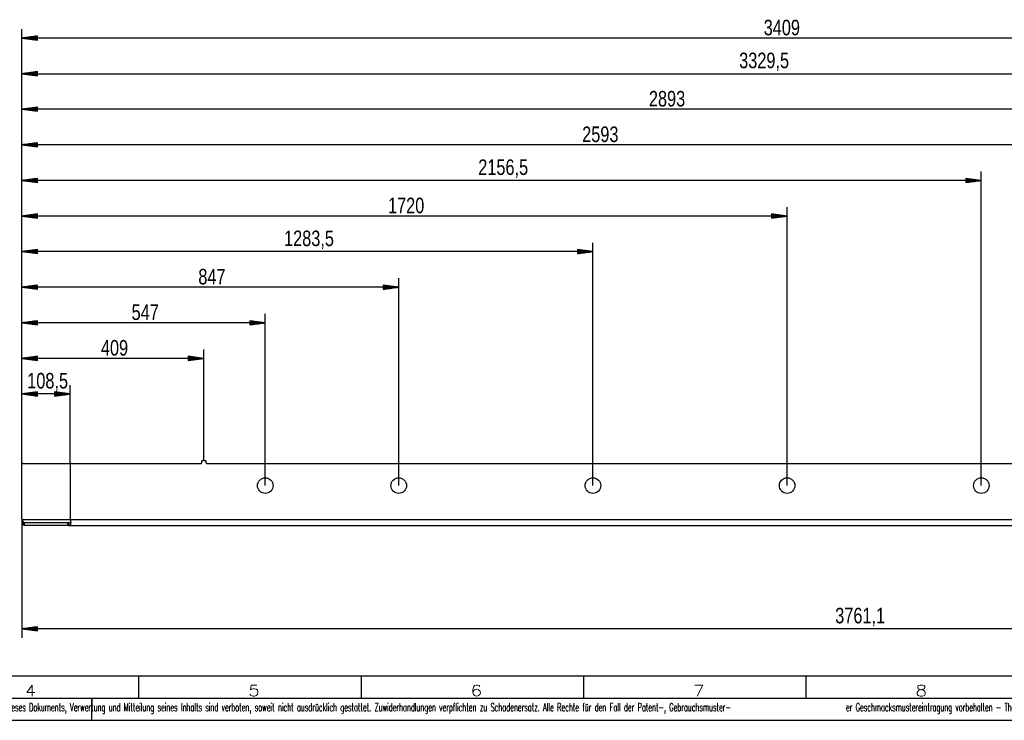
# Model space of a CAD drawing. Header units: millimetres. Extents: x -4 to 841, y -4 to 594.
# Tile 2 of 13: x 194 to 415, y 0 to 158. Entities that reach past the tile are written whole.
import ezdxf

# ---------------------------------------------------------------- set-up
doc = ezdxf.new("R2010")
doc.units = ezdxf.units.MM
doc.layers.add('1', color=7, linetype='Continuous')
doc.styles.add('SEACAD_Arial', font='arial.ttf', dxfattribs={"width": 0.75})
doc.styles.add('SEACAD_simplex_shx', font='simplex.shx', dxfattribs={"width": 0.587})

msp = doc.modelspace()

# ---------------------------------------------------------------- linework, layer by layer
at = {"layer": '1', "color": 7, "linetype": 'Continuous'}
for p, q in [((194.27, 57.57), (194.27, 155.37)), ((197.77, 153.83), (194.27, 153.37)), ((535.17, 153.37), (194.27, 153.37)), ((194.27, 153.37), (197.77, 152.91)), ((197.77, 153.37), (194.27, 153.37)), ((197.77, 153.37), (194.27, 153.37)), ((197.77, 153.42), (194.65, 153.42)), ((197.77, 153.32), (194.65, 153.32)), ((197.77, 153.47), (195.04, 153.47)), ((197.77, 153.27), (195.04, 153.27)), ((197.77, 153.52), (195.42, 153.52)), ((197.77, 153.21), (195.42, 153.21)), ((197.77, 153.57), (195.81, 153.57)), ((197.77, 153.16), (195.81, 153.16)), ((197.77, 153.62), (196.2, 153.62)), ((197.77, 153.11), (196.2, 153.11)), ((197.77, 153.67), (196.58, 153.67)), ((197.77, 153.06), (196.58, 153.06)), ((197.77, 153.72), (196.97, 153.72)), ((197.77, 153.01), (196.97, 153.01)), ((197.77, 153.77), (197.35, 153.77)), ((197.77, 152.96), (197.35, 152.96)), ((197.77, 153.82), (197.74, 153.82)), ((197.77, 153.82), (197.74, 153.82)), ((197.77, 152.91), (197.74, 152.91)), ((197.77, 152.91), (197.74, 152.91)), ((197.77, 152.91), (197.77, 153.83)), ((194.27, 57.57), (194.27, 147.37)), ((197.77, 145.83), (194.27, 145.37)), ((194.27, 145.37), (527.22, 145.37)), ((194.27, 145.37), (197.77, 144.91)), ((197.77, 145.37), (194.27, 145.37)), ((197.77, 145.37), (194.27, 145.37)), ((197.77, 145.42), (194.65, 145.42)), ((197.77, 145.32), (194.65, 145.32)), ((197.77, 145.47), (195.04, 145.47)), ((197.77, 145.27), (195.04, 145.27)), ((197.77, 145.52), (195.42, 145.52)), ((197.77, 145.21), (195.42, 145.21)), ((197.77, 145.57), (195.81, 145.57)), ((197.77, 145.16), (195.81, 145.16)), ((197.77, 145.62), (196.2, 145.62)), ((197.77, 145.11), (196.2, 145.11)), ((197.77, 145.67), (196.58, 145.67)), ((197.77, 145.06), (196.58, 145.06)), ((197.77, 145.72), (196.97, 145.72)), ((197.77, 145.01), (196.97, 145.01)), ((197.77, 145.77), (197.35, 145.77)), ((197.77, 144.96), (197.35, 144.96)), ((197.77, 145.82), (197.74, 145.82)), ((197.77, 145.82), (197.74, 145.82)), ((197.77, 144.91), (197.74, 144.91)), ((197.77, 144.91), (197.74, 144.91)), ((197.77, 144.91), (197.77, 145.83)), ((194.27, 57.57), (194.27, 139.37)), ((197.77, 137.83), (194.27, 137.37)), ((483.57, 137.37), (194.27, 137.37)), ((194.27, 137.37), (197.77, 136.91)), ((197.77, 137.37), (194.27, 137.37)), ((197.77, 137.37), (194.27, 137.37)), ((197.77, 137.42), (194.65, 137.42)), ((197.77, 137.32), (194.65, 137.32)), ((197.77, 137.47), (195.04, 137.47)), ((197.77, 137.27), (195.04, 137.27)), ((197.77, 137.52), (195.42, 137.52)), ((197.77, 137.57), (195.81, 137.57)), ((197.77, 137.62), (196.2, 137.62)), ((197.77, 137.67), (196.58, 137.67)), ((197.77, 137.72), (196.97, 137.72)), ((197.77, 137.77), (197.35, 137.77)), ((197.77, 137.82), (197.74, 137.82)), ((197.77, 137.82), (197.74, 137.82)), ((197.77, 136.91), (197.77, 137.83)), ((197.77, 137.21), (195.42, 137.21)), ((197.77, 137.16), (195.81, 137.16)), ((197.77, 137.11), (196.2, 137.11)), ((197.77, 137.06), (196.58, 137.06)), ((197.77, 137.01), (196.97, 137.01)), ((197.77, 136.96), (197.35, 136.96)), ((197.77, 136.91), (197.74, 136.91)), ((197.77, 136.91), (197.74, 136.91)), ((194.27, 57.57), (194.27, 131.37)), ((197.77, 129.83), (194.27, 129.37)), ((453.57, 129.37), (194.27, 129.37)), ((194.27, 129.37), (197.77, 128.91)), ((197.77, 129.37), (194.27, 129.37)), ((197.77, 129.37), (194.27, 129.37)), ((197.77, 129.42), (194.65, 129.42)), ((197.77, 129.32), (194.65, 129.32)), ((197.77, 129.47), (195.04, 129.47)), ((197.77, 129.27), (195.04, 129.27)), ((197.77, 129.52), (195.42, 129.52)), ((197.77, 129.21), (195.42, 129.21)), ((197.77, 129.57), (195.81, 129.57)), ((197.77, 129.16), (195.81, 129.16)), ((197.77, 129.62), (196.2, 129.62)), ((197.77, 129.11), (196.2, 129.11)), ((197.77, 129.67), (196.58, 129.67)), ((197.77, 129.06), (196.58, 129.06)), ((197.77, 129.72), (196.97, 129.72)), ((197.77, 129.01), (196.97, 129.01)), ((197.77, 129.77), (197.35, 129.77)), ((197.77, 128.96), (197.35, 128.96)), ((197.77, 129.82), (197.74, 129.82)), ((197.77, 129.82), (197.74, 129.82)), ((197.77, 128.91), (197.74, 128.91)), ((197.77, 128.91), (197.74, 128.91)), ((197.77, 128.91), (197.77, 129.83)), ((194.27, 57.57), (194.27, 123.37)), ((197.77, 121.83), (194.27, 121.37)), ((197.77, 121.77), (197.35, 121.77)), ((197.77, 121.82), (197.74, 121.82)), ((197.77, 121.82), (197.74, 121.82)), ((197.77, 120.91), (197.77, 121.83)), ((409.92, 121.37), (406.42, 121.83)), ((406.42, 121.83), (406.42, 120.91)), ((406.42, 121.82), (406.44, 121.82)), ((406.42, 121.82), (406.44, 121.82)), ((406.42, 121.77), (406.83, 121.77)), ((409.92, 52.77), (409.92, 123.37)), ((409.92, 121.37), (194.27, 121.37)), ((194.27, 121.37), (197.77, 120.91)), ((197.77, 121.37), (194.27, 121.37)), ((197.77, 121.37), (194.27, 121.37)), ((197.77, 121.42), (194.65, 121.42)), ((197.77, 121.32), (194.65, 121.32)), ((197.77, 121.47), (195.04, 121.47)), ((197.77, 121.27), (195.04, 121.27)), ((197.77, 121.52), (195.42, 121.52)), ((197.77, 121.21), (195.42, 121.21)), ((197.77, 121.57), (195.81, 121.57)), ((197.77, 121.16), (195.81, 121.16)), ((197.77, 121.62), (196.2, 121.62)), ((197.77, 121.11), (196.2, 121.11)), ((197.77, 121.67), (196.58, 121.67)), ((197.77, 121.06), (196.58, 121.06)), ((197.77, 121.72), (196.97, 121.72)), ((197.77, 121.01), (196.97, 121.01)), ((197.77, 120.96), (197.35, 120.96)), ((197.77, 120.91), (197.74, 120.91)), ((197.77, 120.91), (197.74, 120.91)), ((406.42, 121.72), (407.22, 121.72)), ((406.42, 121.67), (407.6, 121.67)), ((406.42, 121.62), (407.99, 121.62)), ((406.42, 121.57), (408.37, 121.57)), ((406.42, 121.52), (408.76, 121.52)), ((406.42, 121.47), (409.15, 121.47)), ((406.42, 121.42), (409.53, 121.42)), ((406.42, 120.91), (409.92, 121.37)), ((406.42, 121.37), (409.92, 121.37)), ((406.42, 121.37), (409.92, 121.37)), ((406.42, 121.32), (409.53, 121.32)), ((406.42, 121.27), (409.15, 121.27)), ((406.42, 121.21), (408.76, 121.21)), ((406.42, 121.16), (408.37, 121.16)), ((406.42, 121.11), (407.99, 121.11)), ((406.42, 121.06), (407.6, 121.06)), ((406.42, 121.01), (407.22, 121.01)), ((406.42, 120.96), (406.83, 120.96)), ((406.42, 120.91), (406.44, 120.91)), ((406.42, 120.91), (406.44, 120.91)), ((194.27, 57.57), (194.27, 115.37)), ((366.27, 52.77), (366.27, 115.37)), ((197.77, 113.83), (194.27, 113.37)), ((366.27, 113.37), (194.27, 113.37)), ((194.27, 113.37), (197.77, 112.91)), ((197.77, 113.37), (194.27, 113.37)), ((197.77, 113.37), (194.27, 113.37)), ((197.77, 113.42), (194.65, 113.42)), ((197.77, 113.32), (194.65, 113.32)), ((197.77, 113.47), (195.04, 113.47)), ((197.77, 113.27), (195.04, 113.27)), ((197.77, 113.52), (195.42, 113.52)), ((197.77, 113.21), (195.42, 113.21)), ((197.77, 113.57), (195.81, 113.57)), ((197.77, 113.16), (195.81, 113.16)), ((197.77, 113.62), (196.2, 113.62)), ((197.77, 113.11), (196.2, 113.11)), ((197.77, 113.67), (196.58, 113.67)), ((197.77, 113.06), (196.58, 113.06)), ((197.77, 113.72), (196.97, 113.72)), ((197.77, 113.01), (196.97, 113.01)), ((197.77, 113.77), (197.35, 113.77)), ((197.77, 112.96), (197.35, 112.96)), ((197.77, 113.82), (197.74, 113.82)), ((197.77, 113.82), (197.74, 113.82)), ((197.77, 112.91), (197.74, 112.91)), ((197.77, 112.91), (197.74, 112.91)), ((197.77, 112.91), (197.77, 113.83)), ((366.27, 113.37), (362.77, 113.83)), ((362.77, 113.83), (362.77, 112.91)), ((362.77, 113.82), (362.79, 113.82)), ((362.77, 113.82), (362.79, 113.82)), ((362.77, 113.77), (363.18, 113.77)), ((362.77, 113.72), (363.57, 113.72)), ((362.77, 113.67), (363.95, 113.67)), ((362.77, 113.62), (364.34, 113.62)), ((362.77, 113.57), (364.72, 113.57)), ((362.77, 113.52), (365.11, 113.52)), ((362.77, 113.47), (365.5, 113.47)), ((362.77, 113.42), (365.88, 113.42)), ((362.77, 112.91), (366.27, 113.37)), ((362.77, 113.37), (366.27, 113.37)), ((362.77, 113.37), (366.27, 113.37)), ((362.77, 113.32), (365.88, 113.32)), ((362.77, 113.27), (365.5, 113.27)), ((362.77, 113.21), (365.11, 113.21)), ((362.77, 113.16), (364.72, 113.16)), ((362.77, 113.11), (364.34, 113.11)), ((362.77, 113.06), (363.95, 113.06)), ((362.77, 113.01), (363.57, 113.01)), ((362.77, 112.96), (363.18, 112.96)), ((362.77, 112.91), (362.79, 112.91)), ((362.77, 112.91), (362.79, 112.91)), ((194.27, 57.57), (194.27, 107.37)), ((322.62, 52.77), (322.62, 107.37)), ((197.77, 105.83), (194.27, 105.37)), ((322.62, 105.37), (194.27, 105.37)), ((194.27, 105.37), (197.77, 104.91)), ((197.77, 105.37), (194.27, 105.37)), ((197.77, 105.37), (194.27, 105.37)), ((197.77, 105.42), (194.65, 105.42)), ((197.77, 105.32), (194.65, 105.32)), ((197.77, 105.47), (195.04, 105.47)), ((197.77, 105.27), (195.04, 105.27)), ((197.77, 105.52), (195.42, 105.52)), ((197.77, 105.21), (195.42, 105.21)), ((197.77, 105.57), (195.81, 105.57)), ((197.77, 105.16), (195.81, 105.16)), ((197.77, 105.62), (196.2, 105.62)), ((197.77, 105.11), (196.2, 105.11)), ((197.77, 105.67), (196.58, 105.67)), ((197.77, 105.06), (196.58, 105.06)), ((197.77, 105.72), (196.97, 105.72)), ((197.77, 105.01), (196.97, 105.01)), ((197.77, 105.77), (197.35, 105.77)), ((197.77, 104.96), (197.35, 104.96)), ((197.77, 105.82), (197.74, 105.82)), ((197.77, 105.82), (197.74, 105.82)), ((197.77, 104.91), (197.74, 104.91)), ((197.77, 104.91), (197.74, 104.91)), ((197.77, 104.91), (197.77, 105.83)), ((322.62, 105.37), (319.12, 105.83)), ((319.12, 105.83), (319.12, 104.91)), ((319.12, 105.82), (319.14, 105.82)), ((319.12, 105.82), (319.14, 105.82)), ((319.12, 105.77), (319.53, 105.77)), ((319.12, 105.72), (319.92, 105.72)), ((319.12, 105.67), (320.3, 105.67)), ((319.12, 105.62), (320.69, 105.62)), ((319.12, 105.57), (321.07, 105.57)), ((319.12, 105.52), (321.46, 105.52)), ((319.12, 105.47), (321.85, 105.47)), ((319.12, 105.42), (322.23, 105.42)), ((319.12, 104.91), (322.62, 105.37)), ((319.12, 105.37), (322.62, 105.37)), ((319.12, 105.37), (322.62, 105.37)), ((319.12, 105.32), (322.23, 105.32)), ((319.12, 105.27), (321.85, 105.27)), ((319.12, 105.21), (321.46, 105.21)), ((319.12, 105.16), (321.07, 105.16)), ((319.12, 105.11), (320.69, 105.11)), ((319.12, 105.06), (320.3, 105.06)), ((319.12, 105.01), (319.92, 105.01)), ((319.12, 104.96), (319.53, 104.96)), ((319.12, 104.91), (319.14, 104.91)), ((319.12, 104.91), (319.14, 104.91)), ((194.27, 57.57), (194.27, 99.37)), ((197.77, 97.83), (194.27, 97.37)), ((197.77, 97.42), (194.65, 97.42)), ((197.77, 97.47), (195.04, 97.47)), ((197.77, 97.52), (195.42, 97.52)), ((197.77, 97.57), (195.81, 97.57)), ((197.77, 97.62), (196.2, 97.62)), ((197.77, 97.67), (196.58, 97.67)), ((197.77, 97.72), (196.97, 97.72)), ((197.77, 97.77), (197.35, 97.77)), ((197.77, 97.82), (197.74, 97.82)), ((197.77, 97.82), (197.74, 97.82)), ((197.77, 96.91), (197.77, 97.83)), ((278.97, 97.37), (275.47, 97.83)), ((275.47, 97.83), (275.47, 96.91)), ((275.47, 97.82), (275.49, 97.82)), ((275.47, 97.82), (275.49, 97.82)), ((275.47, 97.77), (275.88, 97.77)), ((275.47, 97.72), (276.27, 97.72)), ((275.47, 97.67), (276.65, 97.67)), ((275.47, 97.62), (277.04, 97.62)), ((275.47, 97.57), (277.42, 97.57)), ((275.47, 97.52), (277.81, 97.52)), ((275.47, 97.47), (278.2, 97.47)), ((275.47, 97.42), (278.58, 97.42)), ((278.97, 52.77), (278.97, 99.37)), ((278.97, 97.37), (194.27, 97.37)), ((194.27, 97.37), (197.77, 96.91)), ((197.77, 97.37), (194.27, 97.37)), ((197.77, 97.37), (194.27, 97.37)), ((197.77, 97.32), (194.65, 97.32)), ((197.77, 97.27), (195.04, 97.27)), ((197.77, 97.21), (195.42, 97.21)), ((197.77, 97.16), (195.81, 97.16)), ((197.77, 97.11), (196.2, 97.11)), ((197.77, 97.06), (196.58, 97.06)), ((197.77, 97.01), (196.97, 97.01)), ((197.77, 96.96), (197.35, 96.96)), ((197.77, 96.91), (197.74, 96.91)), ((197.77, 96.91), (197.74, 96.91)), ((275.47, 96.91), (278.97, 97.37)), ((275.47, 97.37), (278.97, 97.37)), ((275.47, 97.37), (278.97, 97.37)), ((275.47, 97.32), (278.58, 97.32)), ((275.47, 97.27), (278.2, 97.27)), ((275.47, 97.21), (277.81, 97.21)), ((275.47, 97.16), (277.42, 97.16)), ((275.47, 97.11), (277.04, 97.11)), ((275.47, 97.06), (276.65, 97.06)), ((275.47, 97.01), (276.27, 97.01)), ((275.47, 96.96), (275.88, 96.96)), ((275.47, 96.91), (275.49, 96.91)), ((275.47, 96.91), (275.49, 96.91)), ((194.27, 57.57), (194.27, 91.37)), ((248.97, 52.77), (248.97, 91.37)), ((197.77, 89.83), (194.27, 89.37)), ((248.97, 89.37), (194.27, 89.37)), ((194.27, 89.37), (197.77, 88.91)), ((197.77, 89.37), (194.27, 89.37)), ((197.77, 89.37), (194.27, 89.37)), ((197.77, 89.42), (194.65, 89.42)), ((197.77, 89.32), (194.65, 89.32)), ((197.77, 89.47), (195.04, 89.47)), ((197.77, 89.27), (195.04, 89.27)), ((197.77, 89.52), (195.42, 89.52)), ((197.77, 89.21), (195.42, 89.21)), ((197.77, 89.57), (195.81, 89.57)), ((197.77, 89.16), (195.81, 89.16)), ((197.77, 89.62), (196.2, 89.62)), ((197.77, 89.11), (196.2, 89.11)), ((197.77, 89.67), (196.58, 89.67)), ((197.77, 89.06), (196.58, 89.06)), ((197.77, 89.72), (196.97, 89.72)), ((197.77, 89.01), (196.97, 89.01)), ((197.77, 89.77), (197.35, 89.77)), ((197.77, 88.96), (197.35, 88.96)), ((197.77, 89.82), (197.74, 89.82)), ((197.77, 89.82), (197.74, 89.82)), ((197.77, 88.91), (197.74, 88.91)), ((197.77, 88.91), (197.74, 88.91)), ((197.77, 88.91), (197.77, 89.83)), ((248.97, 89.37), (245.47, 89.83)), ((245.47, 89.83), (245.47, 88.91)), ((245.47, 89.82), (245.49, 89.82)), ((245.47, 89.82), (245.49, 89.82)), ((245.47, 89.77), (245.88, 89.77)), ((245.47, 89.72), (246.27, 89.72)), ((245.47, 89.67), (246.65, 89.67)), ((245.47, 89.62), (247.04, 89.62)), ((245.47, 89.57), (247.42, 89.57)), ((245.47, 89.52), (247.81, 89.52)), ((245.47, 89.47), (248.2, 89.47)), ((245.47, 89.42), (248.58, 89.42)), ((245.47, 88.91), (248.97, 89.37)), ((245.47, 89.37), (248.97, 89.37)), ((245.47, 89.37), (248.97, 89.37)), ((245.47, 89.32), (248.58, 89.32)), ((245.47, 89.27), (248.2, 89.27)), ((245.47, 89.21), (247.81, 89.21)), ((245.47, 89.16), (247.42, 89.16)), ((245.47, 89.11), (247.04, 89.11)), ((245.47, 89.06), (246.65, 89.06)), ((245.47, 89.01), (246.27, 89.01)), ((245.47, 88.96), (245.88, 88.96)), ((245.47, 88.91), (245.49, 88.91)), ((245.47, 88.91), (245.49, 88.91)), ((194.27, 57.57), (194.27, 83.37)), ((235.17, 58.37), (235.17, 83.37)), ((197.77, 81.83), (194.27, 81.37)), ((235.17, 81.37), (194.27, 81.37)), ((194.27, 81.37), (197.77, 80.91)), ((197.77, 81.37), (194.27, 81.37)), ((197.77, 81.37), (194.27, 81.37)), ((197.77, 81.42), (194.65, 81.42)), ((197.77, 81.32), (194.65, 81.32)), ((197.77, 81.47), (195.04, 81.47)), ((197.77, 81.27), (195.04, 81.27)), ((197.77, 81.52), (195.42, 81.52)), ((197.77, 81.21), (195.42, 81.21)), ((197.77, 81.57), (195.81, 81.57)), ((197.77, 81.16), (195.81, 81.16)), ((197.77, 81.62), (196.2, 81.62)), ((197.77, 81.11), (196.2, 81.11)), ((197.77, 81.67), (196.58, 81.67)), ((197.77, 81.06), (196.58, 81.06)), ((197.77, 81.72), (196.97, 81.72)), ((197.77, 81.01), (196.97, 81.01)), ((197.77, 81.77), (197.35, 81.77)), ((197.77, 80.96), (197.35, 80.96)), ((197.77, 81.82), (197.74, 81.82)), ((197.77, 81.82), (197.74, 81.82)), ((197.77, 80.91), (197.74, 80.91)), ((197.77, 80.91), (197.74, 80.91)), ((197.77, 80.91), (197.77, 81.83)), ((235.17, 81.37), (231.67, 81.83)), ((231.67, 81.83), (231.67, 80.91)), ((231.67, 81.82), (231.69, 81.82)), ((231.67, 81.82), (231.69, 81.82)), ((231.67, 81.77), (232.08, 81.77)), ((231.67, 81.72), (232.47, 81.72)), ((231.67, 81.67), (232.85, 81.67)), ((231.67, 81.62), (233.24, 81.62)), ((231.67, 81.57), (233.62, 81.57)), ((231.67, 81.52), (234.01, 81.52)), ((231.67, 81.47), (234.4, 81.47)), ((231.67, 81.42), (234.78, 81.42)), ((231.67, 80.91), (235.17, 81.37)), ((231.67, 81.37), (235.17, 81.37)), ((231.67, 81.37), (235.17, 81.37)), ((231.67, 81.32), (234.78, 81.32)), ((231.67, 81.27), (234.4, 81.27)), ((231.67, 81.21), (234.01, 81.21)), ((231.67, 81.16), (233.62, 81.16)), ((231.67, 81.11), (233.24, 81.11)), ((231.67, 81.06), (232.85, 81.06)), ((231.67, 81.01), (232.47, 81.01)), ((231.67, 80.96), (232.08, 80.96)), ((231.67, 80.91), (231.69, 80.91)), ((231.67, 80.91), (231.69, 80.91)), ((194.27, 57.57), (194.27, 75.37)), ((205.12, 57.57), (205.12, 75.37)), ((197.77, 73.83), (194.27, 73.37)), ((205.12, 73.37), (194.27, 73.37)), ((194.27, 73.37), (197.77, 72.91)), ((197.77, 73.37), (194.27, 73.37)), ((197.77, 73.37), (194.27, 73.37)), ((197.77, 73.42), (194.65, 73.42)), ((197.77, 73.32), (194.65, 73.32)), ((197.77, 73.47), (195.04, 73.47)), ((197.77, 73.27), (195.04, 73.27)), ((197.77, 73.52), (195.42, 73.52)), ((197.77, 73.21), (195.42, 73.21)), ((197.77, 73.57), (195.81, 73.57)), ((197.77, 73.16), (195.81, 73.16)), ((197.77, 73.62), (196.2, 73.62)), ((197.77, 73.11), (196.2, 73.11)), ((197.77, 73.67), (196.58, 73.67)), ((197.77, 73.06), (196.58, 73.06)), ((197.77, 73.72), (196.97, 73.72)), ((197.77, 73.77), (197.35, 73.77)), ((197.77, 73.82), (197.74, 73.82)), ((197.77, 73.82), (197.74, 73.82)), ((197.77, 72.91), (197.77, 73.83)), ((205.12, 73.37), (201.62, 73.83)), ((201.62, 73.83), (201.62, 72.91)), ((201.62, 73.82), (201.65, 73.82)), ((201.62, 73.82), (201.65, 73.82)), ((201.62, 73.77), (202.03, 73.77)), ((201.62, 73.72), (202.42, 73.72)), ((201.62, 73.67), (202.8, 73.67)), ((201.62, 73.62), (203.19, 73.62)), ((201.62, 73.57), (203.57, 73.57)), ((201.62, 73.52), (203.96, 73.52)), ((201.62, 73.47), (204.35, 73.47)), ((201.62, 73.42), (204.73, 73.42)), ((201.62, 72.91), (205.12, 73.37)), ((201.62, 73.37), (205.12, 73.37)), ((201.62, 73.37), (205.12, 73.37)), ((201.62, 73.32), (204.73, 73.32)), ((201.62, 73.27), (204.35, 73.27)), ((201.62, 73.21), (203.96, 73.21)), ((201.62, 73.16), (203.57, 73.16)), ((201.62, 73.11), (203.19, 73.11)), ((201.62, 73.06), (202.8, 73.06)), ((197.77, 73.01), (196.97, 73.01)), ((197.77, 72.96), (197.35, 72.96)), ((197.77, 72.91), (197.74, 72.91)), ((197.77, 72.91), (197.74, 72.91)), ((201.62, 73.01), (202.42, 73.01)), ((201.62, 72.96), (202.03, 72.96)), ((201.62, 72.91), (201.65, 72.91)), ((201.62, 72.91), (201.65, 72.91)), ((194.27, 45.3), (194.27, 57.57)), ((194.47, 57.77), (205.32, 57.77)), ((205.12, 57.57), (205.12, 45.26)), ((205.32, 57.77), (234.57, 57.77)), ((234.67, 58.27), (234.67, 57.87)), ((235.57, 58.37), (234.77, 58.37)), ((235.67, 57.87), (235.67, 58.27)), ((235.77, 57.77), (534.57, 57.77)), ((194.27, 45.3), (194.27, 18.57)), ((194.28, 45.17), (205.13, 45.17)), ((194.33, 45.08), (194.33, 45.02)), ((194.72, 43.78), (194.72, 44.37)), ((194.74, 44.37), (194.74, 43.77)), ((194.74, 44.37), (194.79, 44.37)), ((194.79, 44.37), (194.79, 43.77)), ((204.61, 44.37), (194.79, 44.37)), ((204.61, 43.77), (204.61, 44.37)), ((204.61, 44.37), (204.67, 44.37)), ((204.67, 44.37), (204.67, 43.77)), ((204.73, 44.37), (204.73, 43.77)), ((205.13, 45.17), (561.36, 45.17)), ((194.79, 43.77), (194.74, 43.77)), ((204.61, 43.77), (194.79, 43.77)), ((204.67, 43.77), (204.61, 43.77)), ((204.67, 43.77), (560.69, 43.77)), ((197.77, 21.03), (194.27, 20.57)), ((570.38, 20.57), (194.27, 20.57)), ((194.27, 20.57), (197.77, 20.11)), ((197.77, 20.57), (194.27, 20.57)), ((197.77, 20.57), (194.27, 20.57)), ((197.77, 20.62), (194.65, 20.62)), ((197.77, 20.52), (194.65, 20.52)), ((197.77, 20.67), (195.04, 20.67)), ((197.77, 20.47), (195.04, 20.47)), ((197.77, 20.72), (195.42, 20.72)), ((197.77, 20.41), (195.42, 20.41)), ((197.77, 20.77), (195.81, 20.77)), ((197.77, 20.36), (195.81, 20.36)), ((197.77, 20.82), (196.2, 20.82)), ((197.77, 20.31), (196.2, 20.31)), ((197.77, 20.87), (196.58, 20.87)), ((197.77, 20.26), (196.58, 20.26)), ((197.77, 20.92), (196.97, 20.92)), ((197.77, 20.21), (196.97, 20.21)), ((197.77, 20.97), (197.35, 20.97)), ((197.77, 20.16), (197.35, 20.16)), ((197.77, 21.02), (197.74, 21.02)), ((197.77, 21.02), (197.74, 21.02)), ((197.77, 20.11), (197.74, 20.11)), ((197.77, 20.11), (197.74, 20.11)), ((197.77, 20.11), (197.77, 21.03)), ((10, 10), (831, 10)), ((220.5, 10), (220.5, 5)), ((270.5, 10), (270.5, 5)), ((320.5, 10), (320.5, 5)), ((370.5, 10), (370.5, 5)), ((5, 5), (836, 5)), ((210, 5), (210, 2)), ((210, 0), (210, 4.75)), ((0, 0), (841, 0))]:
    msp.add_line(p, q, dxfattribs=at)
for centre in [(248.97, 52.77), (278.97, 52.77), (322.62, 52.77), (366.27, 52.77), (409.92, 52.77)]:
    msp.add_circle(centre, 1.75, dxfattribs=at)
for centre, radius, start, end in [((194.47, 57.57), 0.2, 90, 180), ((205.32, 57.57), 0.2, 90, 180), ((234.57, 57.87), 0.1, 270, 0), ((234.77, 58.27), 0.1, 90, 180), ((235.57, 58.27), 0.1, 0, 90), ((235.77, 57.87), 0.1, 180, 270), ((194.77, 45.3), 0.5, 180, 194.9099), ((205.62, 45.26), 0.5, 180, 191.036)]:
    msp.add_arc(centre, radius, start, end, dxfattribs=at)
for points, knots in [([(194.28, 45.17), (194.29, 45.16), (194.29, 45.16), (194.29, 45.15), (194.29, 45.15), (194.29, 45.14), (194.3, 45.14), (194.3, 45.13), (194.3, 45.12), (194.3, 45.12), (194.31, 45.11), (194.31, 45.11), (194.31, 45.1), (194.32, 45.1), (194.32, 45.09), (194.32, 45.09), (194.33, 45.08)], [0, 0, 0.061448, 0.122933, 0.184705, 0.246391, 0.308486, 0.37044, 0.432846, 0.495088, 0.557773, 0.620376, 0.683254, 0.74624, 0.809481, 0.872823, 0.93643, 1, 1]), ([(194.33, 45.02), (194.32, 45.03), (194.32, 45.04), (194.32, 45.05), (194.31, 45.06), (194.31, 45.07), (194.31, 45.07), (194.3, 45.08), (194.3, 45.09), (194.3, 45.1), (194.3, 45.11), (194.29, 45.12), (194.29, 45.13), (194.29, 45.14), (194.29, 45.15), (194.29, 45.16), (194.28, 45.17)], [0, 0, 0.06117, 0.122406, 0.18402, 0.245668, 0.307695, 0.369709, 0.432084, 0.494533, 0.557254, 0.620027, 0.683059, 0.746125, 0.809496, 0.87282, 0.936431, 1, 1]), ([(194.72, 44.37), (194.71, 44.38), (194.7, 44.4), (194.69, 44.42), (194.68, 44.45), (194.66, 44.48), (194.62, 44.57), (194.6, 44.61), (194.57, 44.67), (194.54, 44.72), (194.51, 44.78), (194.48, 44.84), (194.44, 44.9), (194.41, 44.96), (194.37, 45.02), (194.33, 45.08)], [0, 0, 0.016406, 0.040611, 0.072502, 0.111817, 0.15825, 0.270783, 0.335948, 0.406353, 0.481467, 0.560723, 0.643563, 0.729427, 0.817796, 0.908151, 1, 1]), ([(194.72, 43.78), (194.72, 43.78), (194.72, 43.78), (194.72, 43.79), (194.72, 43.79), (194.71, 43.79), (194.71, 43.8), (194.71, 43.8), (194.71, 43.81), (194.71, 43.82), (194.7, 43.82), (194.7, 43.83), (194.7, 43.84), (194.7, 43.85), (194.69, 43.86), (194.69, 43.86), (194.69, 43.87), (194.69, 43.88), (194.68, 43.9), (194.68, 43.91), (194.67, 43.94), (194.65, 44.01), (194.64, 44.04), (194.62, 44.12), (194.61, 44.16), (194.59, 44.21), (194.59, 44.23), (194.58, 44.25), (194.58, 44.26), (194.57, 44.27), (194.57, 44.29), (194.57, 44.3), (194.56, 44.31), (194.56, 44.32), (194.56, 44.34), (194.55, 44.35), (194.55, 44.36), (194.55, 44.37), (194.54, 44.38), (194.54, 44.39), (194.54, 44.4), (194.53, 44.41), (194.53, 44.44), (194.52, 44.46), (194.51, 44.47), (194.51, 44.49), (194.5, 44.5), (194.5, 44.53), (194.49, 44.55), (194.49, 44.56), (194.48, 44.58), (194.47, 44.6), (194.47, 44.62), (194.46, 44.65), (194.45, 44.66), (194.45, 44.67), (194.44, 44.7), (194.43, 44.72), (194.43, 44.73), (194.42, 44.75), (194.42, 44.77), (194.41, 44.8), (194.4, 44.81), (194.4, 44.82), (194.39, 44.83), (194.39, 44.85), (194.38, 44.87), (194.38, 44.88), (194.37, 44.9), (194.37, 44.91), (194.36, 44.92), (194.36, 44.93), (194.35, 44.95), (194.35, 44.96), (194.34, 44.98), (194.33, 45.01), (194.33, 45.02)], [0, 0, 0.002529, 0.005269, 0.008384, 0.011869, 0.015673, 0.019803, 0.024259, 0.029046, 0.03416, 0.039599, 0.045362, 0.051441, 0.057837, 0.064555, 0.071582, 0.078918, 0.086565, 0.10276, 0.111309, 0.133941, 0.184518, 0.212339, 0.272664, 0.305013, 0.346677, 0.362673, 0.378927, 0.387153, 0.395438, 0.412192, 0.420656, 0.429176, 0.437764, 0.446395, 0.455092, 0.463838, 0.472639, 0.481494, 0.490394, 0.499349, 0.508354, 0.526508, 0.544848, 0.554081, 0.572681, 0.582051, 0.600899, 0.6199, 0.629453, 0.639049, 0.658335, 0.677752, 0.697295, 0.707105, 0.71695, 0.736712, 0.756575, 0.766536, 0.77653, 0.796567, 0.816684, 0.826761, 0.836868, 0.846983, 0.857114, 0.877419, 0.887583, 0.897769, 0.907957, 0.918161, 0.928369, 0.938589, 0.948808, 0.969268, 0.989753, 1, 1]), ([(194.72, 44.37), (194.72, 44.37), (194.72, 44.37), (194.72, 44.37), (194.73, 44.37), (194.73, 44.37), (194.73, 44.37), (194.73, 44.37), (194.73, 44.37), (194.73, 44.37), (194.73, 44.37), (194.73, 44.37), (194.74, 44.37), (194.74, 44.37), (194.74, 44.37), (194.74, 44.37), (194.74, 44.37)], [0, 0, 0.037815, 0.077109, 0.118917, 0.163695, 0.212098, 0.263291, 0.319329, 0.378567, 0.441064, 0.508827, 0.58005, 0.655796, 0.735136, 0.81908, 0.907665, 1, 1]), ([(204.67, 44.37), (204.68, 44.37), (204.68, 44.37), (204.68, 44.37), (204.69, 44.37), (204.69, 44.37), (204.7, 44.37), (204.71, 44.37), (204.72, 44.37), (204.73, 44.37)], [0, 0, 0.058384, 0.117131, 0.176605, 0.236443, 0.358297, 0.481975, 0.651003, 0.823679, 1, 1]), ([(205.15, 45.06), (205.15, 45.04), (205.16, 45.01), (205.17, 44.99), (205.17, 44.97), (205.18, 44.94), (205.18, 44.92), (205.19, 44.89), (205.19, 44.87), (205.19, 44.85), (205.2, 44.82), (205.2, 44.8), (205.21, 44.77), (205.21, 44.75), (205.21, 44.72), (205.21, 44.7), (205.22, 44.68), (205.22, 44.65), (205.22, 44.63), (205.22, 44.61), (205.22, 44.58), (205.22, 44.56), (205.23, 44.54), (205.23, 44.48), (205.23, 44.42), (205.22, 44.36), (205.22, 44.3), (205.21, 44.25), (205.2, 44.2), (205.19, 44.15), (205.18, 44.1), (205.17, 44.09), (205.17, 44.09), (205.17, 44.08), (205.17, 44.07), (205.16, 44.06), (205.16, 44.05), (205.16, 44.04), (205.15, 44.04), (205.15, 44.03), (205.15, 44.02), (205.14, 44.01), (205.14, 44.01), (205.13, 44), (205.13, 43.99), (205.13, 43.98), (205.12, 43.98), (205.12, 43.97), (205.11, 43.96), (205.11, 43.96), (205.11, 43.95), (205.1, 43.95), (205.1, 43.94), (205.09, 43.93), (205.09, 43.93), (205.08, 43.92), (205.08, 43.92), (205.07, 43.91), (205.07, 43.91), (205.06, 43.9), (205.06, 43.89), (205.05, 43.89), (205.05, 43.88), (205.04, 43.88), (205.04, 43.88), (205.03, 43.87), (205.03, 43.87), (205.02, 43.86), (205.02, 43.86), (205.01, 43.85), (205.01, 43.85), (205, 43.85), (205, 43.84), (204.99, 43.84), (204.98, 43.83), (204.98, 43.83), (204.97, 43.83), (204.97, 43.82), (204.96, 43.82), (204.95, 43.82), (204.95, 43.82), (204.94, 43.81), (204.93, 43.81), (204.93, 43.81), (204.92, 43.8), (204.91, 43.8), (204.91, 43.8), (204.9, 43.8), (204.89, 43.8), (204.89, 43.79), (204.88, 43.79), (204.87, 43.79), (204.87, 43.79), (204.86, 43.79), (204.85, 43.78), (204.85, 43.78), (204.84, 43.78), (204.83, 43.78), (204.82, 43.78), (204.82, 43.78), (204.81, 43.78), (204.8, 43.78), (204.79, 43.77), (204.79, 43.77), (204.78, 43.77), (204.77, 43.77), (204.76, 43.77), (204.75, 43.77), (204.75, 43.77), (204.74, 43.77), (204.73, 43.77)], [0, 0, 0.015755, 0.031488, 0.04726, 0.062997, 0.078755, 0.094471, 0.110194, 0.125861, 0.141518, 0.157112, 0.172672, 0.188161, 0.203606, 0.218961, 0.234256, 0.249451, 0.264568, 0.279577, 0.294488, 0.309283, 0.323965, 0.338519, 0.377848, 0.416083, 0.453075, 0.488807, 0.523086, 0.556035, 0.587415, 0.617462, 0.623282, 0.629052, 0.634762, 0.640421, 0.646017, 0.65157, 0.657056, 0.662501, 0.667886, 0.673218, 0.678499, 0.683737, 0.688923, 0.694064, 0.699148, 0.704198, 0.709191, 0.714149, 0.719066, 0.723941, 0.728775, 0.733572, 0.738325, 0.743051, 0.747743, 0.752408, 0.757032, 0.761636, 0.766206, 0.770753, 0.775275, 0.779779, 0.784253, 0.788721, 0.793165, 0.797604, 0.802016, 0.806424, 0.810819, 0.815217, 0.819592, 0.823976, 0.828351, 0.832738, 0.837109, 0.841485, 0.845871, 0.850263, 0.854648, 0.859054, 0.863455, 0.867893, 0.872318, 0.87677, 0.881224, 0.885708, 0.890196, 0.894717, 0.899245, 0.903796, 0.908368, 0.912966, 0.917575, 0.922211, 0.926874, 0.931565, 0.936272, 0.941009, 0.945764, 0.950562, 0.955368, 0.960219, 0.96509, 0.969995, 0.974922, 0.979884, 0.984855, 0.989875, 0.994919, 1, 1]), ([(205.22, 44.66), (205.18, 44.56), (205.15, 44.51), (205.11, 44.47), (205.06, 44.44), (205.01, 44.41), (204.95, 44.39), (204.88, 44.38), (204.81, 44.37), (204.73, 44.37)], [0, 0, 0.179788, 0.270781, 0.360691, 0.452088, 0.547576, 0.649148, 0.758084, 0.875003, 1, 1]), ([(205.13, 45.17), (205.13, 45.16), (205.13, 45.15), (205.13, 45.14), (205.13, 45.13), (205.13, 45.12), (205.14, 45.11), (205.14, 45.11), (205.14, 45.1), (205.14, 45.09), (205.14, 45.09), (205.14, 45.08), (205.14, 45.08), (205.15, 45.06)], [0, 0, 0.084043, 0.168096, 0.251936, 0.335747, 0.419315, 0.502802, 0.565288, 0.627712, 0.68998, 0.752239, 0.814254, 0.87631, 1, 1]), ([(194.74, 43.77), (194.74, 43.77), (194.74, 43.77), (194.74, 43.77), (194.74, 43.77), (194.73, 43.77), (194.73, 43.77), (194.73, 43.77), (194.73, 43.77), (194.73, 43.77), (194.73, 43.77), (194.73, 43.77), (194.73, 43.77), (194.72, 43.77), (194.72, 43.77), (194.72, 43.77), (194.72, 43.78)], [0, 0, 0.085605, 0.167774, 0.245777, 0.319736, 0.390628, 0.457743, 0.522223, 0.582439, 0.640523, 0.696676, 0.749728, 0.801432, 0.851786, 0.901163, 0.950461, 1, 1]), ([(204.73, 43.77), (204.73, 43.77), (204.72, 43.77), (204.72, 43.77), (204.71, 43.77), (204.71, 43.77), (204.7, 43.77), (204.7, 43.77), (204.69, 43.77), (204.69, 43.77), (204.69, 43.77), (204.68, 43.77), (204.68, 43.77), (204.68, 43.77), (204.67, 43.77)], [0, 0, 0.088573, 0.176412, 0.263505, 0.349136, 0.434386, 0.518173, 0.58055, 0.641834, 0.703108, 0.763654, 0.823834, 0.882921, 0.941642, 1, 1])]:
    msp.add_open_spline(points, degree=1, knots=knots, dxfattribs=at)

# ---------------------------------------------------------------- texts
at = {"layer": '1', "attachment_point": 7}
for s, insert, char_height, width, style in [('{\\fArial|b0||i0||c0|p34;\\C7;\\H3.5;\\W0.75;3409}', (361, 153.95), 3.5, 7.9131, 'SEACAD_Arial'), ('{\\fArial|b0||i0||c0|p34;\\C7;\\H3.5;\\W0.75;3329,5}', (355.49, 145.95), 3.5, 10.8804, 'SEACAD_Arial'), ('{\\fArial|b0||i0||c0|p34;\\C7;\\H3.5;\\W0.75;2893}', (335.2, 137.95), 3.5, 7.9131, 'SEACAD_Arial'), ('{\\fArial|b0||i0||c0|p34;\\C7;\\H3.5;\\W0.75;2593}', (320.2, 129.95), 3.5, 7.9131, 'SEACAD_Arial'), ('{\\fArial|b0||i0||c0|p34;\\C7;\\H3.5;\\W0.75;2156,5}', (296.84, 121.95), 3.5, 10.8804, 'SEACAD_Arial'), ('{\\fArial|b0||i0||c0|p34;\\C7;\\H3.5;\\W0.75;1720}', (276.55, 113.95), 3.5, 7.9131, 'SEACAD_Arial'), ('{\\fArial|b0||i0||c0|p34;\\C7;\\H3.5;\\W0.75;1283,5}', (253.19, 105.95), 3.5, 10.8804, 'SEACAD_Arial'), ('{\\fArial|b0||i0||c0|p34;\\C7;\\H3.5;\\W0.75;847}', (233.92, 97.95), 3.5, 5.9348, 'SEACAD_Arial'), ('{\\fArial|b0||i0||c0|p34;\\C7;\\H3.5;\\W0.75;547}', (218.92, 89.95), 3.5, 5.9348, 'SEACAD_Arial'), ('{\\fArial|b0||i0||c0|p34;\\C7;\\H3.5;\\W0.75;409}', (212.02, 81.95), 3.5, 5.9348, 'SEACAD_Arial'), ('{\\fArial|b0||i0||c0|p34;\\C7;\\H3.5;\\W0.75;108,5}', (195.46, 73.95), 3.5, 8.9022, 'SEACAD_Arial'), ('{\\fArial|b0||i0||c0|p34;\\C7;\\H3.5;\\W0.75;3761,1}', (377.08, 21.15), 3.5, 10.8804, 'SEACAD_Arial'), ('{\\fsimplex|b0||i0||c0|p34;\\C7;\\H2.5;\\W1.148;4}', (194.97, 5.42), 2.5, 4.6934, 'SEACAD_simplex_shx'), ('{\\fsimplex|b0||i0||c0|p34;\\C7;\\H2.5;\\W1.216;5}', (245.11, 5.43), 2.5, 4.7454, 'SEACAD_simplex_shx'), ('{\\fsimplex|b0||i0||c0|p34;\\C7;\\H2.5;\\W1.216;6}', (295.11, 5.43), 2.5, 4.7454, 'SEACAD_simplex_shx'), ('{\\fsimplex|b0||i0||c0|p34;\\C7;\\H2.5;\\W1.216;7}', (345.12, 5.43), 2.5, 4.7454, 'SEACAD_simplex_shx'), ('{\\fsimplex|b0||i0||c0|p34;\\C7;\\H2.5;\\W1.216;8}', (395.11, 5.43), 2.5, 4.7454, 'SEACAD_simplex_shx'), ('{\\fsimplex|b0||i0||c0|p34;\\C7;\\H1.8;\\W0.51656;- Weitergabe sowie Vervielfältigung dieses Dokuments, Verwertung und Mitteilung seines Inhalts sind verboten, soweit nicht ausdrücklich gestattet. Zuwiderhandlungen verpflichten zu Schadenersatz. Alle Rechte für den Fall der Patent-, Gebrauchsmuster-}', (163.85, 1.44), 1.8, 197.0491, 'SEACAD_simplex_shx'), ('{\\fsimplex|b0||i0||c0|p34;\\C7;\\H1.8;\\W0.5148;er Geschmacksmustereintragung vorbehalten - The reproduction, distribution and utilization of this document as well as the communication of its contents to others without express authorization is prohibited. Offenders will be held liable for the payment}', (379.5, 1.44), 1.8, 198.7811, 'SEACAD_simplex_shx')]:
    msp.add_mtext(s, dxfattribs=dict(at, insert=insert, char_height=char_height, width=width, style=style))

doc.saveas('drawing.dxf')
